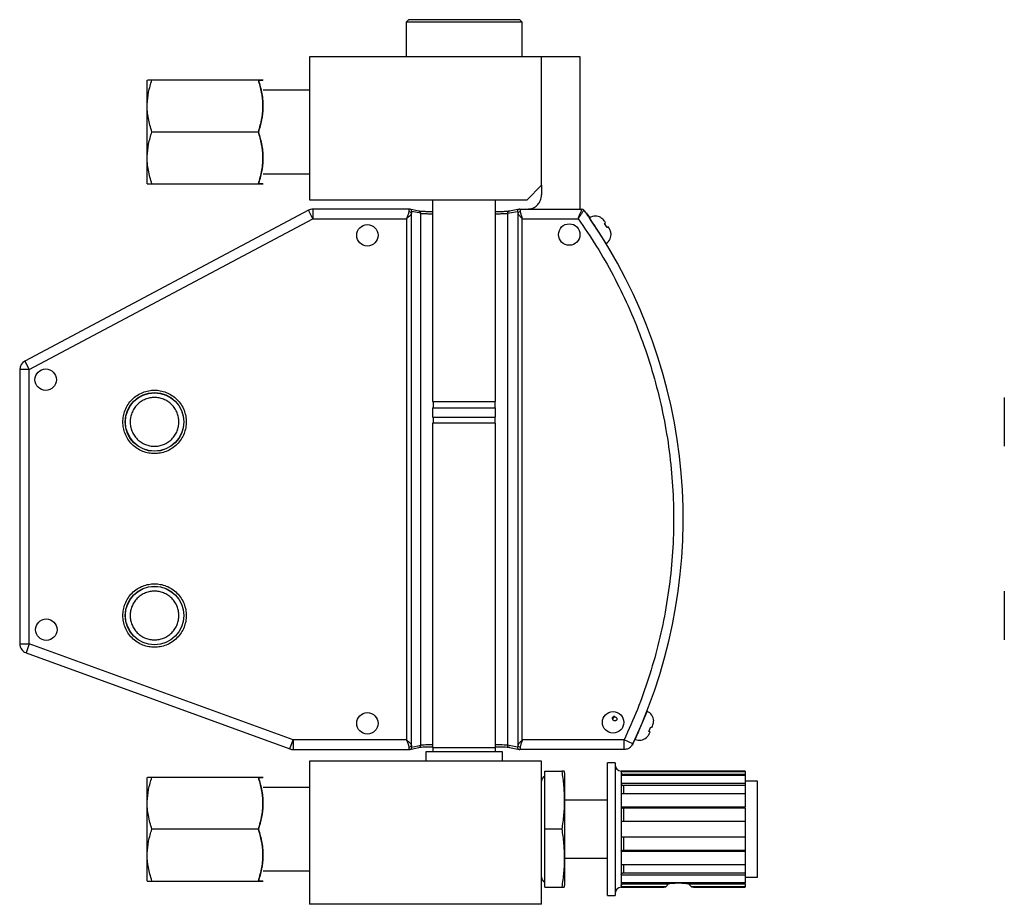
# Model space of a CAD drawing. Header units: inches. Extents: x 0.8 to 15.4, y -3.1 to 15.6.
# Tile 1 of 7: x 0.8 to 7.1, y 2.9 to 8.6. Entities that reach past the tile are written whole.
import ezdxf

# ---------------------------------------------------------------- set-up
doc = ezdxf.new("R2010")
doc.units = ezdxf.units.IN
doc.header["$MEASUREMENT"] = 0

msp = doc.modelspace()

# ---------------------------------------------------------------- linework, layer by layer
at = {"color": 7, "linetype": 'Continuous', "lineweight": 25}
for p, q in [((3.2796, 8.5972), (3.2646, 8.5822)), ((3.3279, 8.5972), (3.2796, 8.5972)), ((3.9996, 8.5972), (3.3279, 8.5972)), ((4.0146, 8.5822), (3.9996, 8.5972)), ((3.2646, 8.5822), (3.2646, 8.3572)), ((4.0146, 8.5822), (3.2646, 8.5822)), ((4.0146, 8.3572), (4.0146, 8.5822)), ((2.6396, 8.3572), (2.6396, 7.4342)), ((4.1396, 8.3572), (2.6396, 8.3572)), ((4.1396, 7.5282), (4.1396, 8.3572)), ((4.3896, 8.3572), (4.1396, 8.3572)), ((4.3896, 7.3744), (4.3896, 8.3572)), ((1.5924, 8.2068), (1.5923, 8.2066)), ((1.5923, 7.5378), (1.5923, 8.2066)), ((2.3104, 8.2068), (1.6223, 8.2068)), ((2.3404, 8.2066), (2.3402, 8.2068)), ((2.6396, 8.1422), (2.3404, 8.1422)), ((2.3104, 7.8722), (1.6223, 7.8722)), ((2.3404, 7.6022), (2.6396, 7.6022)), ((1.5923, 7.5378), (1.5924, 7.5376)), ((1.6223, 7.5376), (2.3104, 7.5376)), ((2.3402, 7.5376), (2.3404, 7.5378)), ((4.0456, 7.4342), (4.1396, 7.5282)), ((4.1396, 7.5282), (4.1396, 7.4674)), ((2.6396, 7.4342), (4.0456, 7.4342)), ((3.4361, 7.4342), (3.4361, 6.1322)), ((3.8431, 6.1322), (3.8431, 7.4342)), ((2.6338, 7.3672), (0.8015, 6.3929)), ((2.6629, 7.3124), (2.6338, 7.3672)), ((2.6629, 7.3744), (2.6629, 7.3124)), ((3.2865, 7.3744), (2.6629, 7.3744)), ((3.3474, 7.362), (3.2896, 7.3741)), ((3.2909, 7.3738), (3.2896, 7.3741)), ((3.2987, 3.9135), (3.2987, 7.3466)), ((3.3593, 7.3473), (3.3015, 7.3594)), ((3.3593, 3.9128), (3.3593, 7.3473)), ((3.9196, 7.3472), (3.984, 7.3594)), ((3.9196, 7.3472), (3.9196, 3.9128)), ((3.9961, 7.3742), (3.9318, 7.362)), ((3.9871, 7.3464), (3.9871, 3.9136)), ((3.9994, 7.3742), (3.995, 7.3739)), ((3.9961, 7.3742), (3.9989, 7.3744)), ((3.9989, 7.3744), (3.9994, 7.3738)), ((3.9989, 7.3744), (4.4008, 7.3744)), ((4.0149, 3.9449), (4.0149, 7.3151)), ((4.4286, 7.3512), (4.4512, 7.3188)), ((4.4503, 7.3182), (4.4488, 7.3173)), ((4.5575, 7.1531), (4.4503, 7.3182)), ((0.8306, 6.3382), (2.6629, 7.3124)), ((2.6629, 7.3124), (3.2678, 7.3124)), ((3.2678, 7.3124), (3.2678, 3.9476)), ((4.0149, 3.9476), (4.0149, 7.3124)), ((4.0149, 7.3124), (4.3765, 7.3124)), ((4.5639, 7.2558), (4.5467, 7.2822)), ((4.5531, 7.2864), (4.5481, 7.2941)), ((4.5753, 7.2523), (4.5703, 7.26)), ((4.5561, 7.1522), (4.5575, 7.1531)), ((0.8015, 6.3929), (0.8306, 6.3382)), ((0.8306, 6.3382), (0.7686, 6.3382)), ((0.7686, 6.3382), (0.7686, 4.5682)), ((0.8306, 4.5682), (0.8306, 6.3382)), ((3.4361, 6.1322), (3.8431, 6.1322)), ((3.4391, 6.1322), (3.4391, 6.0922)), ((3.8401, 6.0922), (3.8401, 6.1322)), ((3.4361, 6.0922), (3.4361, 6.0322)), ((3.4361, 6.0922), (3.8431, 6.0922)), ((3.8431, 6.0322), (3.8431, 6.0922)), ((3.4361, 6.0322), (3.8431, 6.0322)), ((3.4361, 5.9922), (3.4361, 3.8992)), ((3.8431, 5.9922), (3.4361, 5.9922)), ((3.4391, 6.0322), (3.4391, 5.9922)), ((3.8401, 5.9922), (3.8401, 6.0322)), ((3.8431, 3.8992), (3.8431, 5.9922)), ((0.7686, 4.5682), (0.8306, 4.5682)), ((0.8306, 4.5682), (0.8094, 4.51)), ((2.5357, 3.9476), (0.8306, 4.5682)), ((0.8094, 4.51), (2.5145, 3.8894)), ((4.6081, 4.1026), (4.5979, 4.0786)), ((4.745, 3.9505), (4.8219, 4.1317)), ((4.8219, 4.1317), (4.8203, 4.1323)), ((4.8336, 4.0026), (4.8459, 4.0316)), ((4.853, 4.0286), (4.8566, 4.0371)), ((2.5145, 3.8894), (2.5357, 3.9476)), ((3.2678, 3.9476), (2.5357, 3.9476)), ((2.5357, 3.9476), (2.5357, 3.8856)), ((4.0149, 3.9476), (4.0149, 3.9407)), ((4.6733, 3.9476), (4.0149, 3.9476)), ((4.6733, 3.8856), (4.6733, 3.9476)), ((4.7294, 3.9212), (4.6733, 3.9476)), ((4.7414, 3.952), (4.7223, 3.9111)), ((4.7433, 3.9511), (4.745, 3.9505)), ((4.8371, 3.9911), (4.8407, 3.9996)), ((2.5357, 3.8856), (3.2865, 3.8856)), ((3.2865, 3.8856), (3.2861, 3.8863)), ((3.2896, 3.886), (3.3474, 3.8981)), ((3.2896, 3.886), (3.2914, 3.8865)), ((3.3015, 3.9006), (3.3593, 3.9128)), ((3.4361, 3.8992), (3.8431, 3.8992)), ((3.4381, 3.8992), (3.4381, 3.8712)), ((3.8411, 3.8712), (3.8411, 3.8992)), ((3.984, 3.9006), (3.9196, 3.9128)), ((3.9318, 3.8981), (3.9961, 3.8859)), ((3.995, 3.8862), (3.9994, 3.8859)), ((3.9989, 3.8856), (3.9961, 3.8859)), ((4.6733, 3.8856), (3.9989, 3.8856)), ((3.3911, 3.8712), (3.3911, 3.8092)), ((3.8881, 3.8712), (3.3911, 3.8712)), ((3.8881, 3.8092), (3.8881, 3.8712)), ((4.1396, 3.8092), (2.6396, 3.8092)), ((2.6396, 3.8092), (2.6396, 2.8862)), ((4.1396, 2.8862), (4.1396, 3.8092)), ((4.6145, 3.7987), (4.5645, 3.7987)), ((4.5645, 2.9437), (4.5645, 3.7987)), ((4.6145, 3.7987), (4.6145, 2.9437)), ((1.5924, 3.7058), (1.5923, 3.7056)), ((1.5923, 3.0368), (1.5923, 3.7056)), ((2.3104, 3.7058), (1.6223, 3.7058)), ((2.3404, 3.7056), (2.3402, 3.7058)), ((4.1604, 3.3712), (4.1604, 3.7452)), ((4.1604, 3.7452), (4.2706, 3.7452)), ((4.2903, 3.7296), (4.2861, 3.7452)), ((4.2903, 3.0128), (4.2903, 3.7296)), ((5.4545, 3.7462), (4.6545, 3.7462)), ((4.6545, 3.7462), (4.6545, 3.743)), ((4.6545, 3.743), (4.6545, 3.7177)), ((4.6545, 3.743), (5.4545, 3.743)), ((4.6545, 3.7177), (4.6545, 3.6687)), ((5.4545, 3.7177), (4.6545, 3.7177)), ((5.4545, 3.7232), (4.6695, 3.7232)), ((4.6695, 3.7232), (4.6695, 3.7177)), ((5.4545, 3.7462), (5.4545, 3.743)), ((5.4545, 3.743), (5.4545, 3.7232)), ((5.4545, 3.7232), (5.4545, 3.7177)), ((5.4545, 3.7177), (5.4545, 3.6687)), ((2.6396, 3.6412), (2.3404, 3.6412)), ((4.6545, 3.6687), (4.6545, 3.5995)), ((4.6545, 3.6687), (5.4545, 3.6687)), ((5.4545, 3.6528), (4.6695, 3.6528)), ((4.6695, 3.6528), (4.6695, 3.5995)), ((5.5345, 3.6812), (5.4545, 3.6812)), ((5.4545, 3.6687), (5.4545, 3.6528)), ((5.4545, 3.6528), (5.4545, 3.5995)), ((5.5345, 3.0612), (5.5345, 3.6812)), ((4.6545, 3.5995), (4.6545, 3.5147)), ((5.4545, 3.5995), (4.6545, 3.5995)), ((5.4545, 3.5995), (5.4545, 3.5147)), ((4.5645, 3.5582), (4.2903, 3.5582)), ((4.6545, 3.5147), (4.6545, 3.4201)), ((4.6545, 3.5147), (5.4545, 3.5147)), ((5.4545, 3.5071), (4.6695, 3.5071)), ((4.6695, 3.5071), (4.6695, 3.4201)), ((5.4545, 3.5071), (5.4545, 3.5147)), ((5.4545, 3.5071), (5.4545, 3.4201)), ((2.3104, 3.3712), (1.6223, 3.3712)), ((4.2706, 3.3712), (4.1604, 3.3712)), ((4.1604, 2.9972), (4.1604, 3.3712)), ((4.6545, 3.4201), (4.6545, 3.3223)), ((5.4545, 3.4201), (4.6545, 3.4201)), ((5.4545, 3.4201), (5.4545, 3.3223)), ((4.6545, 3.3223), (4.6545, 3.2277)), ((4.6545, 3.3223), (5.4545, 3.3223)), ((4.6695, 3.3223), (4.6695, 3.2353)), ((5.4545, 3.3223), (5.4545, 3.2353)), ((4.2903, 3.1842), (4.5645, 3.1842)), ((4.6545, 3.2277), (4.6545, 3.1429)), ((5.4545, 3.2277), (4.6545, 3.2277)), ((4.6695, 3.2353), (5.4545, 3.2353)), ((5.4545, 3.2353), (5.4545, 3.2277)), ((5.4545, 3.2277), (5.4545, 3.1429)), ((4.6545, 3.1429), (4.6545, 3.0737)), ((4.6545, 3.1429), (5.4545, 3.1429)), ((4.6695, 3.1429), (4.6695, 3.0896)), ((5.4545, 3.1429), (5.4545, 3.0896)), ((2.3404, 3.1012), (2.6396, 3.1012)), ((4.6545, 3.0737), (4.6545, 3.0247)), ((5.4545, 3.0737), (4.6545, 3.0737)), ((4.6695, 3.0896), (5.4545, 3.0896)), ((5.4545, 3.0896), (5.4545, 3.0737)), ((5.4545, 3.0737), (5.4545, 3.0247)), ((5.4545, 3.0612), (5.5345, 3.0612)), ((1.5923, 3.0368), (1.5924, 3.0366)), ((1.6223, 3.0366), (2.3104, 3.0366)), ((2.3402, 3.0366), (2.3404, 3.0368)), ((4.1604, 2.9972), (4.2706, 2.9972)), ((4.2861, 2.9972), (4.2903, 3.0128)), ((4.6545, 3.0247), (4.6545, 2.9994)), ((5.4545, 3.0247), (4.6545, 3.0247)), ((4.9413, 2.9994), (4.6545, 2.9994)), ((4.6545, 2.9994), (4.6545, 2.9962)), ((4.6545, 2.9962), (4.926, 2.9962)), ((4.6695, 3.0247), (4.6695, 3.0192)), ((4.6695, 3.0192), (4.9601, 3.0192)), ((4.9601, 3.0192), (4.9413, 2.9994)), ((5.0889, 3.0192), (5.4545, 3.0192)), ((5.1078, 2.9994), (5.0889, 3.0192)), ((5.4545, 2.9994), (5.1078, 2.9994)), ((5.123, 2.9962), (5.4545, 2.9962)), ((5.4545, 3.0192), (5.4545, 3.0247)), ((5.4545, 3.0192), (5.4545, 2.9994)), ((5.4545, 2.9962), (5.4545, 2.9994)), ((4.5645, 2.9437), (4.6145, 2.9437)), ((4.1396, 2.8862), (2.6396, 2.8862))]:
    msp.add_line(p, q, dxfattribs=at)
for centre, radius in [((3.0146, 7.2055), 0.0693), ((4.3184, 7.2102), 0.0693), ((0.9365, 6.2732), 0.0693), ((1.6396, 6.0005), 0.1897), ((1.6396, 6.0005), 0.1883), ((1.6396, 4.7505), 0.1897), ((1.6396, 4.7505), 0.1883), ((0.9404, 4.659), 0.0693), ((3.0146, 4.0545), 0.0693), ((4.6018, 4.0606), 0.0693)]:
    msp.add_circle(centre, radius, dxfattribs=at)
for centre, radius, start, end in [((2.6629, 7.3124), 0.062, 90.00441, 117.99559), ((3.2848, 7.3431), 0.0144, 14.05096, 93.80467), ((3.2865, 7.3595), 0.015, 359.855, 66.33823), ((3.3443, 7.3473), 0.015, 359.8209, 78.05572), ((3.9346, 7.3473), 0.0149, 100.82237, 180.21046), ((3.9989, 7.3595), 0.0149, 100.82237, 180.21046), ((4.0011, 7.3428), 0.0145, 86.54268, 165.42651), ((4.4008, 7.3594), 0.015, 35.6969, 90), ((1.6396, 5.3755), 3.415, 34.51229, 35.69727), ((4.4879, 7.2604), 0.0689, 58.83758, 123), ((1.6396, 5.3755), 3.415, 335.39465, 34.51229), ((4.52, 7.2109), 0.0689, 303, 7.21367), ((0.8306, 6.3382), 0.062, 118, 180), ((0.8306, 4.5682), 0.062, 180, 250), ((4.795, 4.0682), 0.0689, 2.83758, 67), ((1.6396, 5.3755), 3.415, 334.79489, 335.39465), ((4.7719, 4.0139), 0.0689, 247, 311.21367), ((2.5357, 3.9477), 0.062, 250.0031, 269.9969), ((3.2848, 3.917), 0.0144, 266.19535, 345.94904), ((3.2865, 3.9006), 0.015, 294.74397, 0.14397), ((3.3443, 3.9128), 0.015, 281.96785, 0.15552), ((3.9346, 3.9128), 0.0149, 179.78955, 259.17763), ((3.9989, 3.9006), 0.0149, 179.78954, 259.17763), ((4.0011, 3.9173), 0.0145, 194.57349, 273.45732), ((4.6545, 3.7862), 0.04, 180, 270), ((4.1746, 3.6817), 0.035, 113.95846, 180), ((4.1746, 3.0607), 0.035, 180, 246.04154), ((4.6545, 2.9562), 0.04, 90, 180)]:
    msp.add_arc(centre, radius, start, end, dxfattribs=at)
msp.add_ellipse((4.0097, 7.3124), major_axis=(0, 0.062), ratio=0.084223, start_param=4.712389, end_param=4.824541, dxfattribs=at)
for points, knots in [([(1.6223, 7.8722), (1.6137, 7.9012), (1.5962, 7.96), (1.5899, 8.047), (1.5992, 8.1301), (1.6146, 8.1811), (1.6223, 8.2068)], [0, 0, 0, 0, 0.264613, 0.534965, 0.765353, 1, 1, 1, 1]), ([(1.6223, 8.2068), (1.6134, 8.2068), (1.5964, 8.2068), (1.5944, 8.2068), (1.5935, 8.2068)], [0, 0, 0, 0, 0.529223, 1, 1, 1, 1]), ([(2.3104, 8.2068), (2.319, 8.1778), (2.3364, 8.1191), (2.3428, 8.0321), (2.3335, 7.9489), (2.3181, 7.8979), (2.3104, 7.8722)], [0, 0, 0, 0, 0.264613, 0.534965, 0.765352, 1, 1, 1, 1]), ([(2.3104, 7.8722), (2.319, 7.9012), (2.3364, 7.96), (2.3428, 8.047), (2.3335, 8.1301), (2.3181, 8.1811), (2.3104, 8.2068)], [0, 0, 0, 0, 0.264613, 0.534965, 0.765352, 1, 1, 1, 1]), ([(2.3104, 8.2068), (2.319, 8.2068), (2.3364, 8.2068), (2.3428, 8.2068), (2.3335, 8.2068), (2.3181, 8.2068), (2.3104, 8.2068)], [0, 0, 0, 0, 0.264613, 0.534965, 0.765352, 1, 1, 1, 1]), ([(1.6223, 7.5376), (1.6137, 7.5666), (1.5962, 7.6253), (1.5899, 7.7123), (1.5992, 7.7955), (1.6146, 7.8465), (1.6223, 7.8722)], [0, 0, 0, 0, 0.264613, 0.534965, 0.765352, 1, 1, 1, 1]), ([(2.3104, 7.8722), (2.319, 7.8432), (2.3364, 7.7844), (2.3428, 7.6974), (2.3335, 7.6143), (2.3181, 7.5633), (2.3104, 7.5376)], [0, 0, 0, 0, 0.264613, 0.534965, 0.765352, 1, 1, 1, 1]), ([(2.3104, 7.5376), (2.319, 7.5666), (2.3364, 7.6253), (2.3428, 7.7123), (2.3335, 7.7955), (2.3181, 7.8465), (2.3104, 7.8722)], [0, 0, 0, 0, 0.264613, 0.534966, 0.765352, 1, 1, 1, 1]), ([(1.5935, 7.5376), (1.5932, 7.5376), (1.5905, 7.5376), (1.6002, 7.5376), (1.6149, 7.5376), (1.6223, 7.5376)], [0, 0, 0, 0, 0.069889, 0.530684, 1, 1, 1, 1]), ([(2.3104, 7.5376), (2.319, 7.5376), (2.3364, 7.5376), (2.3428, 7.5376), (2.3335, 7.5376), (2.3181, 7.5376), (2.3104, 7.5376)], [0, 0, 0, 0, 0.264613, 0.534966, 0.765353, 1, 1, 1, 1]), ([(4.0519, 7.3744), (4.0603, 7.3753), (4.0793, 7.3773), (4.1054, 7.3927), (4.1267, 7.4165), (4.138, 7.4429), (4.1391, 7.4604), (4.1396, 7.4674)], [0, 0, 0, 0, 0.179376, 0.403345, 0.627284, 0.851455, 1, 1, 1, 1]), ([(3.2678, 7.3124), (3.2714, 7.3206), (3.277, 7.3331), (3.2824, 7.3481), (3.2833, 7.3545), (3.2838, 7.3575)], [0, 0, 0, 0, 0.499783, 0.772491, 1, 1, 1, 1]), ([(3.2987, 7.3466), (3.298, 7.3444), (3.2963, 7.3399), (3.2889, 7.3319), (3.2793, 7.3225), (3.2721, 7.3162), (3.2678, 7.3124)], [0, 0, 0, 0, 0.234117, 0.498782, 0.706859, 1, 1, 1, 1]), ([(3.2838, 7.3575), (3.2841, 7.3616), (3.2847, 7.3684), (3.2856, 7.3736), (3.2862, 7.3742), (3.2865, 7.3744)], [0, 0, 0, 0, 0.415301, 0.686676, 1, 1, 1, 1]), ([(3.2933, 7.3728), (3.2921, 7.3733), (3.2898, 7.3743), (3.2873, 7.3742), (3.2861, 7.3742)], [0, 0, 0, 0, 0.508539, 1, 1, 1, 1]), ([(3.3015, 7.3594), (3.301, 7.3589), (3.3, 7.3579), (3.2991, 7.3503), (3.2987, 7.3466)], [0, 0, 0, 0, 0.500218, 1, 1, 1, 1]), ([(3.3474, 7.362), (3.349, 7.3618), (3.3531, 7.3613), (3.3707, 7.3605), (3.398, 7.3596), (3.4236, 7.3592), (3.4361, 7.359)], [0, 0, 0, 0, 0.1694872, 0.4438515, 0.7282996, 1, 1, 1, 1]), ([(3.3593, 7.3473), (3.3623, 7.3469), (3.368, 7.3462), (3.3874, 7.3454), (3.4054, 7.3448), (3.4194, 7.3445), (3.4297, 7.3443), (3.4355, 7.3442), (3.4361, 7.3441)], [0, 0, 0, 0, 0.325378, 0.615942, 0.748289, 0.871892, 0.986752, 1, 1, 1, 1]), ([(3.8431, 7.359), (3.855, 7.3592), (3.8801, 7.3596), (3.9074, 7.3604), (3.9271, 7.3613), (3.9321, 7.3619), (3.9346, 7.3622)], [0, 0, 0, 0, 0.238863, 0.503113, 0.757995, 1, 1, 1, 1]), ([(3.8431, 7.3441), (3.8432, 7.3441), (3.8485, 7.3442), (3.8583, 7.3445), (3.8726, 7.3448), (3.8907, 7.3454), (3.9104, 7.3462), (3.9165, 7.3469), (3.9196, 7.3472)], [0, 0, 0, 0, 0.001939, 0.118591, 0.243928, 0.377949, 0.671684, 1, 1, 1, 1]), ([(3.984, 7.3594), (3.9846, 7.3589), (3.9857, 7.3579), (3.9866, 7.3502), (3.9871, 7.3464)], [0, 0, 0, 0, 0.500271, 1, 1, 1, 1]), ([(3.9871, 7.3464), (3.9878, 7.3444), (3.9893, 7.3402), (3.9959, 7.3328), (4.0046, 7.3243), (4.0112, 7.3184), (4.0149, 7.3151)], [0, 0, 0, 0, 0.236034, 0.50014, 0.71731, 1, 1, 1, 1]), ([(3.9994, 7.3738), (3.9996, 7.3736), (4.0001, 7.3731), (4.001, 7.3683), (4.0016, 7.3614), (4.002, 7.3573)], [0, 0, 0, 0, 0.209817, 0.522082, 1, 1, 1, 1]), ([(4.002, 7.3573), (4.0024, 7.3548), (4.0032, 7.3493), (4.0074, 7.3367), (4.0119, 7.3262), (4.0149, 7.3194)], [0, 0, 0, 0, 0.230807, 0.500219, 1, 1, 1, 1]), ([(4.0149, 7.3151), (4.0149, 7.3155), (4.0149, 7.3164), (4.0149, 7.3178), (4.0149, 7.3189), (4.0149, 7.3194)], [0, 0, 0, 0, 0.249507, 0.624422, 1, 1, 1, 1]), ([(4.3765, 7.3124), (4.3796, 7.3203), (4.3858, 7.336), (4.3926, 7.3534), (4.3967, 7.3641), (4.399, 7.3701), (4.4005, 7.3738), (4.4007, 7.3742), (4.4008, 7.3744)], [0, 0, 0, 0, 0.250398, 0.499638, 0.632119, 0.759294, 0.881716, 1, 1, 1, 1]), ([(4.3765, 7.3124), (4.3812, 7.3195), (4.3904, 7.3336), (4.4006, 7.3492), (4.4069, 7.3589), (4.4104, 7.3642), (4.4125, 7.3676), (4.4128, 7.368), (4.4129, 7.3682)], [0, 0, 0, 0, 0.250398, 0.499638, 0.631936, 0.759054, 0.881535, 1, 1, 1, 1]), ([(4.5481, 7.2941), (4.5424, 7.3016), (4.5352, 7.311), (4.5252, 7.3172), (4.5231, 7.3185)], [0, 0, 0, 0, 0.7902248, 1, 1, 1, 1]), ([(4.3765, 7.3124), (4.4168, 7.2533), (4.4972, 7.1351), (4.6041, 6.9468), (4.7003, 6.7507), (4.7844, 6.5456), (4.8552, 6.3342), (4.9122, 6.1166), (4.9547, 5.895), (4.9821, 5.6704), (4.9944, 5.4444), (4.9914, 5.2188), (4.9734, 4.9945), (4.9406, 4.774), (4.8938, 4.5574), (4.8334, 4.3475), (4.7611, 4.1434), (4.7026, 4.0129), (4.6733, 3.9476)], [0, 0, 0, 0, 0.060589, 0.121175, 0.18337, 0.245571, 0.308887, 0.372209, 0.436102, 0.5, 0.563893, 0.627791, 0.691107, 0.754429, 0.816624, 0.878825, 0.939408, 1, 1, 1, 1]), ([(4.4759, 7.2775), (4.476, 7.2774), (4.4762, 7.2771), (4.4776, 7.275), (4.4797, 7.2718), (4.4821, 7.2683), (4.4836, 7.266), (4.4842, 7.2651)], [0, 0, 0, 0, 0.214693, 0.429387, 0.64408, 0.858773, 1, 1, 1, 1]), ([(4.5467, 7.2822), (4.5492, 7.2838), (4.5528, 7.2862), (4.5531, 7.2864), (4.5531, 7.2864)], [0, 0, 0, 0, 0.684518, 1, 1, 1, 1]), ([(4.5703, 7.26), (4.5697, 7.2596), (4.5689, 7.2591), (4.5647, 7.2564), (4.5639, 7.2558)], [0, 0, 0, 0, 0.790225, 1, 1, 1, 1]), ([(4.5874, 7.2195), (4.5858, 7.2274), (4.5834, 7.239), (4.5773, 7.2491), (4.5753, 7.2523)], [0, 0, 0, 0, 0.684518, 1, 1, 1, 1]), ([(1.4348, 6.0005), (1.4355, 5.9877), (1.4369, 5.9619), (1.4484, 5.9238), (1.4671, 5.8875), (1.4938, 5.8547), (1.5265, 5.8281), (1.5632, 5.8091), (1.6014, 5.7982), (1.6396, 5.7947), (1.6778, 5.7982), (1.7159, 5.8091), (1.7526, 5.8281), (1.7854, 5.8547), (1.812, 5.8875), (1.831, 5.9242), (1.842, 5.9623), (1.8455, 6.0005), (1.842, 6.0388), (1.831, 6.0769), (1.812, 6.1136), (1.7854, 6.1463), (1.7526, 6.1729), (1.7159, 6.192), (1.6778, 6.2029), (1.6396, 6.2064), (1.6014, 6.2029), (1.5632, 6.192), (1.5265, 6.1729), (1.4938, 6.1463), (1.4671, 6.1136), (1.4483, 6.0769), (1.4369, 6.0388), (1.4355, 6.013), (1.4348, 6.0005)], [0, 0, 0, 0, 0.030008, 0.060007, 0.092164, 0.125004, 0.157844, 0.190001, 0.220875, 0.250003, 0.279132, 0.310006, 0.342163, 0.375003, 0.407843, 0.44, 0.470873, 0.500002, 0.529131, 0.560005, 0.592162, 0.625002, 0.657841, 0.689999, 0.720872, 0.750001, 0.77913, 0.810004, 0.842161, 0.875001, 0.90784, 0.939997, 0.970871, 1, 1, 1, 1]), ([(1.7969, 6.0005), (1.7964, 5.9907), (1.7954, 5.9709), (1.7865, 5.9416), (1.7721, 5.9136), (1.7516, 5.8885), (1.7265, 5.868), (1.6985, 5.8536), (1.6692, 5.845), (1.6396, 5.8423), (1.6099, 5.845), (1.5806, 5.8536), (1.5527, 5.868), (1.5275, 5.8885), (1.5071, 5.9136), (1.4926, 5.9416), (1.484, 5.9709), (1.4813, 6.0005), (1.484, 6.0302), (1.4926, 6.0595), (1.5071, 6.0874), (1.5275, 6.1126), (1.5527, 6.133), (1.5806, 6.1475), (1.6099, 6.1561), (1.6396, 6.1588), (1.6692, 6.1561), (1.6985, 6.1475), (1.7265, 6.133), (1.7516, 6.1126), (1.7721, 6.0874), (1.7865, 6.0595), (1.7953, 6.0302), (1.7964, 6.0104), (1.7969, 6.0005)], [0, 0, 0, 0, 0.029998, 0.060006, 0.092162, 0.125001, 0.157839, 0.189995, 0.220008, 0.250001, 0.280014, 0.310006, 0.342162, 0.375001, 0.407839, 0.439995, 0.470008, 0.500001, 0.530014, 0.560006, 0.592162, 0.625001, 0.657839, 0.689995, 0.720008, 0.750001, 0.780014, 0.810006, 0.842162, 0.875001, 0.907839, 0.939995, 0.969992, 1, 1, 1, 1]), ([(7.1288, 6.1579), (7.1288, 6.1574), (7.1288, 6.1563), (7.1288, 6.1474), (7.1288, 6.1331), (7.1288, 6.1126), (7.1288, 6.0874), (7.1288, 6.0595), (7.1288, 6.0302), (7.1288, 6.0104), (7.1288, 6.0005)], [0, 0, 0, 0, 0.120053, 0.240022, 0.368647, 0.500001, 0.631355, 0.75998, 0.879968, 1, 1, 1, 1]), ([(7.1288, 6.0005), (7.1288, 5.9907), (7.1288, 5.9709), (7.1288, 5.9416), (7.1288, 5.9136), (7.1288, 5.8885), (7.1288, 5.868), (7.1288, 5.8536), (7.1288, 5.8448), (7.1288, 5.8437), (7.1288, 5.8432)], [0, 0, 0, 0, 0.1199898, 0.2400236, 0.3686476, 0.5000012, 0.6313547, 0.7599787, 0.8800317, 1, 1, 1, 1]), ([(1.4348, 4.7505), (1.4355, 4.7377), (1.4369, 4.7119), (1.4484, 4.6738), (1.4671, 4.6375), (1.4938, 4.6047), (1.5265, 4.5781), (1.5632, 4.5591), (1.6014, 4.5482), (1.6396, 4.5447), (1.6778, 4.5482), (1.7159, 4.5591), (1.7526, 4.5781), (1.7854, 4.6047), (1.812, 4.6375), (1.831, 4.6742), (1.842, 4.7123), (1.8455, 4.7505), (1.842, 4.7888), (1.831, 4.8269), (1.812, 4.8636), (1.7854, 4.8963), (1.7526, 4.9229), (1.7159, 4.942), (1.6778, 4.9529), (1.6396, 4.9564), (1.6014, 4.9529), (1.5632, 4.942), (1.5265, 4.9229), (1.4938, 4.8963), (1.4671, 4.8636), (1.4483, 4.8269), (1.4369, 4.7888), (1.4355, 4.763), (1.4348, 4.7505)], [0, 0, 0, 0, 0.030008, 0.060007, 0.092164, 0.125004, 0.157844, 0.190001, 0.220875, 0.250003, 0.279132, 0.310006, 0.342163, 0.375003, 0.407843, 0.44, 0.470873, 0.500002, 0.529131, 0.560005, 0.592162, 0.625002, 0.657841, 0.689999, 0.720872, 0.750001, 0.77913, 0.810004, 0.842161, 0.875001, 0.90784, 0.939997, 0.970871, 1, 1, 1, 1]), ([(1.7969, 4.7505), (1.7964, 4.7407), (1.7954, 4.7209), (1.7865, 4.6916), (1.7721, 4.6636), (1.7516, 4.6385), (1.7265, 4.618), (1.6985, 4.6036), (1.6692, 4.595), (1.6396, 4.5923), (1.6099, 4.595), (1.5806, 4.6036), (1.5527, 4.618), (1.5275, 4.6385), (1.5071, 4.6636), (1.4926, 4.6916), (1.484, 4.7209), (1.4813, 4.7505), (1.484, 4.7802), (1.4926, 4.8095), (1.5071, 4.8374), (1.5275, 4.8626), (1.5527, 4.883), (1.5806, 4.8975), (1.6099, 4.9061), (1.6396, 4.9088), (1.6692, 4.9061), (1.6985, 4.8975), (1.7265, 4.883), (1.7516, 4.8626), (1.7721, 4.8374), (1.7865, 4.8095), (1.7953, 4.7802), (1.7964, 4.7604), (1.7969, 4.7505)], [0, 0, 0, 0, 0.0299975, 0.060006, 0.0921621, 0.1250006, 0.1578391, 0.1899951, 0.2200084, 0.2500006, 0.2800139, 0.310006, 0.3421621, 0.3750006, 0.4078391, 0.4399951, 0.4700084, 0.5000006, 0.5300139, 0.560006, 0.5921621, 0.6250006, 0.6578391, 0.6899951, 0.7200084, 0.7500006, 0.7800139, 0.810006, 0.8421621, 0.8750006, 0.9078391, 0.9399951, 0.9699921, 1, 1, 1, 1]), ([(7.1288, 4.9079), (7.1288, 4.9074), (7.1288, 4.9063), (7.1288, 4.8974), (7.1288, 4.8831), (7.1288, 4.8626), (7.1288, 4.8374), (7.1288, 4.8095), (7.1288, 4.7802), (7.1288, 4.7604), (7.1288, 4.7505)], [0, 0, 0, 0, 0.120053, 0.240022, 0.368647, 0.500001, 0.631355, 0.75998, 0.879968, 1, 1, 1, 1]), ([(7.1288, 4.7505), (7.1288, 4.7407), (7.1288, 4.7209), (7.1288, 4.6916), (7.1288, 4.6636), (7.1288, 4.6385), (7.1288, 4.618), (7.1288, 4.6036), (7.1288, 4.5948), (7.1288, 4.5937), (7.1288, 4.5932)], [0, 0, 0, 0, 0.11999, 0.240024, 0.368648, 0.500001, 0.631355, 0.759979, 0.880032, 1, 1, 1, 1]), ([(4.626, 4.0873), (4.6256, 4.0881), (4.6247, 4.0898), (4.622, 4.0928), (4.6179, 4.0956), (4.6122, 4.0974), (4.6071, 4.0975), (4.6034, 4.0963), (4.601, 4.0949), (4.5991, 4.0928), (4.5977, 4.0897), (4.5973, 4.0854), (4.5987, 4.0804), (4.6009, 4.0764), (4.6032, 4.0737), (4.6051, 4.0722), (4.6069, 4.0714), (4.6088, 4.0708), (4.6121, 4.0706), (4.6165, 4.0715), (4.6212, 4.0735), (4.6245, 4.0763), (4.6262, 4.0792), (4.627, 4.0818), (4.627, 4.0846), (4.6264, 4.0864), (4.626, 4.0873)], [0, 0, 0, 0, 0.030306, 0.062458, 0.124899, 0.187303, 0.249646, 0.281611, 0.312228, 0.342864, 0.374812, 0.432442, 0.499618, 0.562021, 0.596715, 0.624706, 0.640392, 0.656128, 0.687465, 0.749902, 0.816065, 0.874676, 0.906963, 0.937283, 0.968268, 1, 1, 1, 1]), ([(4.8566, 4.0371), (4.8596, 4.046), (4.8633, 4.0573), (4.8629, 4.069), (4.8629, 4.0715)], [0, 0, 0, 0, 0.790225, 1, 1, 1, 1]), ([(4.8459, 4.0316), (4.8487, 4.0305), (4.8526, 4.0288), (4.8529, 4.0287), (4.853, 4.0286)], [0, 0, 0, 0, 0.684518, 1, 1, 1, 1]), ([(3.2838, 3.9026), (3.2833, 3.9055), (3.2824, 3.912), (3.277, 3.927), (3.2714, 3.9395), (3.2678, 3.9476)], [0, 0, 0, 0, 0.227497, 0.500216, 1, 1, 1, 1]), ([(3.2678, 3.9476), (3.2718, 3.9442), (3.279, 3.9378), (3.2887, 3.9285), (3.2963, 3.9202), (3.298, 3.9156), (3.2987, 3.9135)], [0, 0, 0, 0, 0.272249, 0.5012673, 0.7658941, 1, 1, 1, 1]), ([(4.0149, 3.9449), (4.0111, 3.9416), (4.0046, 3.9358), (3.9959, 3.9273), (3.9893, 3.9198), (3.9878, 3.9156), (3.9871, 3.9136)], [0, 0, 0, 0, 0.283662, 0.500635, 0.764282, 1, 1, 1, 1]), ([(4.0149, 3.9407), (4.0149, 3.9414), (4.0149, 3.9425), (4.0149, 3.9439), (4.0149, 3.9446), (4.0149, 3.9449)], [0, 0, 0, 0, 0.499203, 0.749501, 1, 1, 1, 1]), ([(4.7659, 4.0015), (4.7653, 3.9999), (4.7639, 3.9969), (4.7621, 3.9927), (4.7607, 3.9896), (4.76, 3.988), (4.7599, 3.9878), (4.7599, 3.9878)], [0, 0, 0, 0, 0.214693, 0.429387, 0.644079, 0.858772, 1, 1, 1, 1]), ([(4.8167, 3.9628), (4.8224, 3.9686), (4.8307, 3.9771), (4.8355, 3.9878), (4.8371, 3.9911)], [0, 0, 0, 0, 0.684518, 1, 1, 1, 1]), ([(4.8407, 3.9996), (4.84, 3.9999), (4.8391, 4.0003), (4.8346, 4.0022), (4.8336, 4.0026)], [0, 0, 0, 0, 0.7902248, 1, 1, 1, 1]), ([(3.2861, 3.8863), (3.286, 3.8865), (3.2855, 3.887), (3.2847, 3.8917), (3.2841, 3.8985), (3.2838, 3.9026)], [0, 0, 0, 0, 0.2078508, 0.5209088, 1, 1, 1, 1]), ([(3.2861, 3.8859), (3.2873, 3.8859), (3.2898, 3.8858), (3.2921, 3.8868), (3.2933, 3.8873)], [0, 0, 0, 0, 0.4914608, 1, 1, 1, 1]), ([(3.2987, 3.9135), (3.2991, 3.9097), (3.3, 3.9022), (3.301, 3.9012), (3.3015, 3.9006)], [0, 0, 0, 0, 0.499782, 1, 1, 1, 1]), ([(3.4347, 3.9011), (3.4227, 3.9009), (3.3976, 3.9004), (3.3707, 3.8996), (3.3531, 3.8988), (3.349, 3.8983), (3.3474, 3.8981)], [0, 0, 0, 0, 0.264004, 0.551458, 0.828722, 1, 1, 1, 1]), ([(3.4361, 3.9159), (3.4306, 3.9158), (3.4137, 3.9155), (3.3908, 3.9148), (3.368, 3.9139), (3.3623, 3.9132), (3.3593, 3.9128)], [0, 0, 0, 0, 0.123961, 0.381083, 0.673109, 1, 1, 1, 1]), ([(3.9346, 3.8978), (3.9321, 3.8981), (3.9271, 3.8988), (3.9074, 3.8996), (3.8798, 3.9005), (3.8543, 3.9009), (3.8421, 3.9011)], [0, 0, 0, 0, 0.240288, 0.493362, 0.755738, 1, 1, 1, 1]), ([(3.9196, 3.9128), (3.9165, 3.9132), (3.9104, 3.9139), (3.8907, 3.9147), (3.8726, 3.9153), (3.8583, 3.9156), (3.8485, 3.9158), (3.8432, 3.9159), (3.8431, 3.9159)], [0, 0, 0, 0, 0.328312, 0.622046, 0.756068, 0.881407, 0.998061, 1, 1, 1, 1]), ([(3.9871, 3.9136), (3.9866, 3.9098), (3.9857, 3.9022), (3.9846, 3.9012), (3.984, 3.9006)], [0, 0, 0, 0, 0.4997291, 1, 1, 1, 1]), ([(4.002, 3.9028), (4.0016, 3.8986), (4.001, 3.8917), (3.9999, 3.8864), (3.9993, 3.8859), (3.9989, 3.8856)], [0, 0, 0, 0, 0.415328, 0.686698, 1, 1, 1, 1]), ([(4.0149, 3.9407), (4.0119, 3.9339), (4.0074, 3.9234), (4.0032, 3.9108), (4.0024, 3.9053), (4.002, 3.9028)], [0, 0, 0, 0, 0.498193, 0.76853, 1, 1, 1, 1]), ([(4.7294, 3.9212), (4.7251, 3.9143), (4.7173, 3.9015), (4.7008, 3.8914), (4.6863, 3.8864), (4.6778, 3.8859), (4.6733, 3.8856)], [0, 0, 0, 0, 0.3465721, 0.6346551, 0.8077991, 1, 1, 1, 1]), ([(4.7223, 3.9111), (4.7215, 3.9096), (4.7205, 3.9077), (4.7187, 3.9065), (4.7184, 3.9063)], [0, 0, 0, 0, 0.806247, 1, 1, 1, 1]), ([(1.6223, 3.3712), (1.6137, 3.4002), (1.5962, 3.459), (1.5899, 3.546), (1.5992, 3.6291), (1.6146, 3.6801), (1.6223, 3.7058)], [0, 0, 0, 0, 0.264613, 0.534965, 0.765353, 1, 1, 1, 1]), ([(1.6223, 3.7058), (1.6134, 3.7058), (1.5964, 3.7058), (1.5944, 3.7058), (1.5935, 3.7058)], [0, 0, 0, 0, 0.529223, 1, 1, 1, 1]), ([(2.3104, 3.7058), (2.319, 3.6768), (2.3364, 3.6181), (2.3428, 3.5311), (2.3335, 3.4479), (2.3181, 3.3969), (2.3104, 3.3712)], [0, 0, 0, 0, 0.264613, 0.534965, 0.765352, 1, 1, 1, 1]), ([(2.3104, 3.3712), (2.319, 3.4002), (2.3364, 3.459), (2.3428, 3.546), (2.3335, 3.6291), (2.3181, 3.6801), (2.3104, 3.7058)], [0, 0, 0, 0, 0.264613, 0.534965, 0.765352, 1, 1, 1, 1]), ([(2.3104, 3.7058), (2.319, 3.7058), (2.3364, 3.7058), (2.3428, 3.7058), (2.3335, 3.7058), (2.3181, 3.7058), (2.3104, 3.7058)], [0, 0, 0, 0, 0.264613, 0.534965, 0.765352, 1, 1, 1, 1]), ([(4.2706, 3.7452), (4.2748, 3.7145), (4.2833, 3.6529), (4.2875, 3.5594), (4.2835, 3.4653), (4.2749, 3.4026), (4.2706, 3.3712)], [0, 0, 0, 0, 0.247646, 0.49521, 0.747561, 1, 1, 1, 1]), ([(4.286, 3.7452), (4.2853, 3.7452), (4.2838, 3.7452), (4.275, 3.7452), (4.2706, 3.7452)], [0, 0, 0, 0, 0.4951515, 1, 1, 1, 1]), ([(4.6545, 3.738), (4.6547, 3.7364), (4.655, 3.733), (4.6576, 3.7286), (4.6614, 3.7252), (4.6656, 3.7234), (4.6684, 3.7232), (4.6695, 3.7232)], [0, 0, 0, 0, 0.214694, 0.429388, 0.644082, 0.858775, 1, 1, 1, 1]), ([(4.6545, 3.6647), (4.6547, 3.6634), (4.655, 3.6607), (4.6576, 3.6572), (4.6614, 3.6545), (4.6656, 3.653), (4.6684, 3.6529), (4.6695, 3.6528)], [0, 0, 0, 0, 0.214694, 0.429388, 0.644082, 0.858775, 1, 1, 1, 1]), ([(4.6545, 3.5128), (4.6547, 3.5121), (4.655, 3.5109), (4.6576, 3.5091), (4.6614, 3.5078), (4.6656, 3.5072), (4.6684, 3.5071), (4.6695, 3.5071)], [0, 0, 0, 0, 0.214694, 0.429388, 0.644082, 0.858775, 1, 1, 1, 1]), ([(1.6223, 3.0366), (1.6137, 3.0656), (1.5962, 3.1243), (1.5899, 3.2113), (1.5992, 3.2945), (1.6146, 3.3455), (1.6223, 3.3712)], [0, 0, 0, 0, 0.264613, 0.534965, 0.765352, 1, 1, 1, 1]), ([(2.3104, 3.3712), (2.319, 3.3422), (2.3364, 3.2834), (2.3428, 3.1964), (2.3335, 3.1133), (2.3181, 3.0623), (2.3104, 3.0366)], [0, 0, 0, 0, 0.264613, 0.534965, 0.765352, 1, 1, 1, 1]), ([(2.3104, 3.0366), (2.319, 3.0656), (2.3364, 3.1243), (2.3428, 3.2113), (2.3335, 3.2945), (2.3181, 3.3455), (2.3104, 3.3712)], [0, 0, 0, 0, 0.264613, 0.534966, 0.765352, 1, 1, 1, 1]), ([(4.2706, 3.3712), (4.2748, 3.3404), (4.2833, 3.2789), (4.2875, 3.1854), (4.2835, 3.0913), (4.2749, 3.0285), (4.2706, 2.9972)], [0, 0, 0, 0, 0.247646, 0.495209, 0.747561, 1, 1, 1, 1]), ([(4.6545, 3.2296), (4.6547, 3.2303), (4.655, 3.2315), (4.6576, 3.2333), (4.6614, 3.2346), (4.6656, 3.2353), (4.6684, 3.2353), (4.6695, 3.2353)], [0, 0, 0, 0, 0.214694, 0.429388, 0.644082, 0.858775, 1, 1, 1, 1]), ([(4.6545, 3.0777), (4.6547, 3.079), (4.655, 3.0817), (4.6576, 3.0852), (4.6614, 3.0879), (4.6656, 3.0894), (4.6684, 3.0895), (4.6695, 3.0896)], [0, 0, 0, 0, 0.214694, 0.429388, 0.644082, 0.858775, 1, 1, 1, 1]), ([(1.5935, 3.0366), (1.5932, 3.0366), (1.5905, 3.0366), (1.6002, 3.0366), (1.6149, 3.0366), (1.6223, 3.0366)], [0, 0, 0, 0, 0.069889, 0.530684, 1, 1, 1, 1]), ([(2.3104, 3.0366), (2.319, 3.0366), (2.3364, 3.0366), (2.3428, 3.0366), (2.3335, 3.0366), (2.3181, 3.0366), (2.3104, 3.0366)], [0, 0, 0, 0, 0.264613, 0.534966, 0.765353, 1, 1, 1, 1]), ([(4.2706, 2.9972), (4.2746, 2.9972), (4.2827, 2.9972), (4.2874, 2.9972), (4.2861, 2.9972), (4.286, 2.9972)], [0, 0, 0, 0, 0.49532, 0.990476, 1, 1, 1, 1]), ([(4.6545, 3.0044), (4.6547, 3.006), (4.655, 3.0094), (4.6576, 3.0138), (4.6614, 3.0172), (4.6656, 3.019), (4.6684, 3.0192), (4.6695, 3.0192)], [0, 0, 0, 0, 0.214694, 0.429388, 0.644082, 0.858775, 1, 1, 1, 1]), ([(4.926, 2.9964), (4.9258, 2.9963), (4.9243, 2.996), (4.93, 2.9973), (4.9379, 2.9988), (4.9413, 2.9994)], [0, 0, 0, 0, 0.118805, 0.629737, 1, 1, 1, 1]), ([(4.9601, 3.0192), (4.966, 3.0201), (4.9783, 3.0218), (5.0036, 3.024), (5.0322, 3.0245), (5.0607, 3.0229), (5.0793, 3.0207), (5.0874, 3.0195), (5.0889, 3.0192)], [0, 0, 0, 0, 0.166947, 0.353217, 0.550491, 0.751665, 0.951795, 1, 1, 1, 1]), ([(5.1078, 2.9994), (5.113, 2.9984), (5.1223, 2.9966), (5.1228, 2.9964), (5.123, 2.9964)], [0, 0, 0, 0, 0.566753, 1, 1, 1, 1])]:
    msp.add_open_spline(points, degree=3, knots=knots, dxfattribs=at)

doc.saveas('drawing.dxf')
